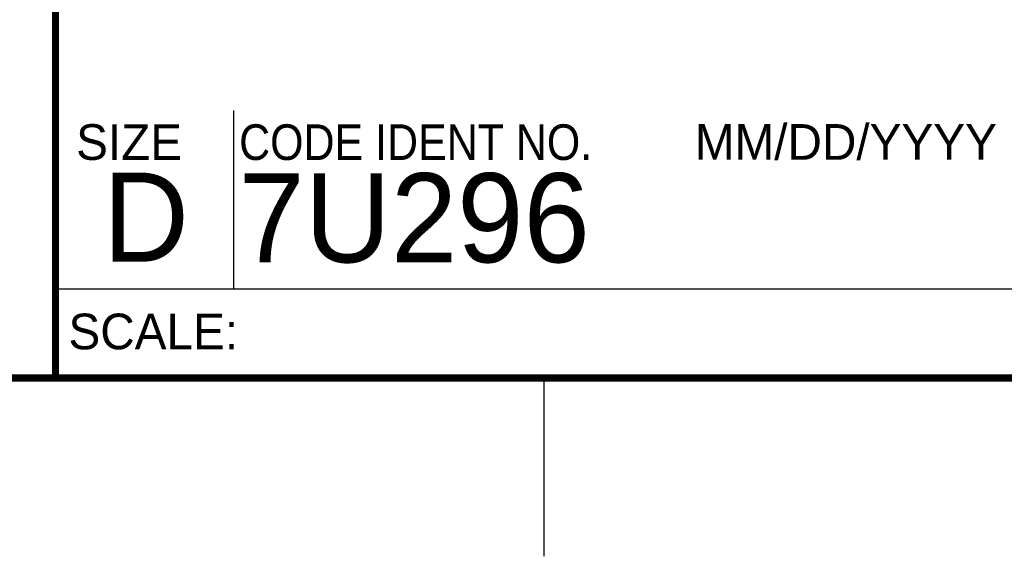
# Model space of a CAD drawing. Header units: inches. Extents: x 0 to 34, y 0 to 22.
# Tile 51 of 116: x 28.3 to 31, y 0 to 1.5. Entities that reach past the tile are written whole.
import ezdxf

# ---------------------------------------------------------------- set-up
doc = ezdxf.new("R2010")
doc.units = ezdxf.units.IN
doc.header["$LTSCALE"] = 1.87
doc.header["$MEASUREMENT"] = 0
doc.layers.get('0').update_dxf_attribs({"linetype": 'CONTINUOUS'})
doc.styles.add('TEXTSTYLE_2', font='txt')
doc.styles.add('TEXTSTYLE_3', font='txt', dxfattribs={"width": 0.9})

msp = doc.modelspace()

# ---------------------------------------------------------------- linework, layer by layer
at = {"color": 2, "linetype": 'CONTINUOUS'}
for p, q in [((28.88, 0.75), (28.88, 1.25)), ((28.38, 0.75), (33.5, 0.75)), ((29.75, 0), (29.75, 0.5))]:
    msp.add_line(p, q, dxfattribs=at)
at = {"color": 7, "linetype": 'CONTINUOUS', "const_width": 0.02}
for points in [[(28.38, 3), (28.38, 0.5)], [(0.5, 0.5), (33.5, 0.5)]]:
    msp.add_lwpolyline(points, dxfattribs=at)

# ---------------------------------------------------------------- texts
at = {"color": 2, "linetype": 'CONTINUOUS', "char_height": 0.1, "attachment_point": 1, "line_spacing_factor": 0.9}
for s, insert, width, style in [('MM/DD/YYYY', (30.1721, 1.2121), 1, 'TEXTSTYLE_2'), ('SIZE', (28.4379, 1.2118), 0.4, 'TEXTSTYLE_2'), ('CODE IDENT NO.', (28.8949, 1.2115), 1.26, 'TEXTSTYLE_3'), ('SCALE:', (28.4164, 0.6806), 0.6, 'TEXTSTYLE_2')]:
    msp.add_mtext(s, dxfattribs=dict(at, insert=insert, width=width, style=style))
at = {"color": 7, "linetype": 'CONTINUOUS', "char_height": 0.25, "attachment_point": 1, "line_spacing_factor": 0.9, "style": 'TEXTSTYLE_2'}
for s, insert, width in [('7U296', (28.8928, 1.0745), 1.25), ('D  ', (28.5128, 1.0764), 0.75)]:
    msp.add_mtext(s, dxfattribs=dict(at, insert=insert, width=width))

doc.saveas('drawing.dxf')
